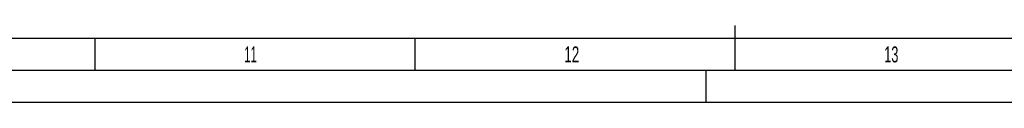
# Model space of a CAD drawing. Header units: millimetres. Extents: x 0 to 1189, y 0 to 841.
# Tile 11 of 166: x 483 to 637, y 0 to 12. Entities that reach past the tile are written whole.
import ezdxf

# ---------------------------------------------------------------- set-up
doc = ezdxf.new("R2010")
doc.units = ezdxf.units.MM
doc.header["$LTSCALE"] = 65.395
doc.layers.get('0').update_dxf_attribs({"linetype": 'CONTINUOUS'})
doc.styles.add('TEXTSTYLE_2', font='txt')

msp = doc.modelspace()

# ---------------------------------------------------------------- linework, layer by layer
at = {"color": 6, "linetype": 'Continuous'}
for p, q in [((594.5, 5), (594.5, 12)), ((1184, 5), (5, 5))]:
    msp.add_line(p, q, dxfattribs=at)
at = {"color": 5, "linetype": 'Continuous'}
for p, q in [((1179, 10), (10, 10)), ((494.5, 5), (494.5, 10)), ((544.5, 5), (544.5, 10)), ((590, 0), (590, 5)), ((1189, 0), (0, 0))]:
    msp.add_line(p, q, dxfattribs=at)

# ---------------------------------------------------------------- texts
at = {"color": 5, "linetype": 'Continuous', "style": 'TEXTSTYLE_2'}
for s, width, p in [('11', 0.52381, (517.806, 6.248)), ('12', 0.630952, (567.806, 6.248)), ('13', 0.595238, (617.806, 6.248))]:
    msp.add_text(s, height=2.50001, dxfattribs=dict(at, width=width)).set_placement(p)

doc.saveas('drawing.dxf')
